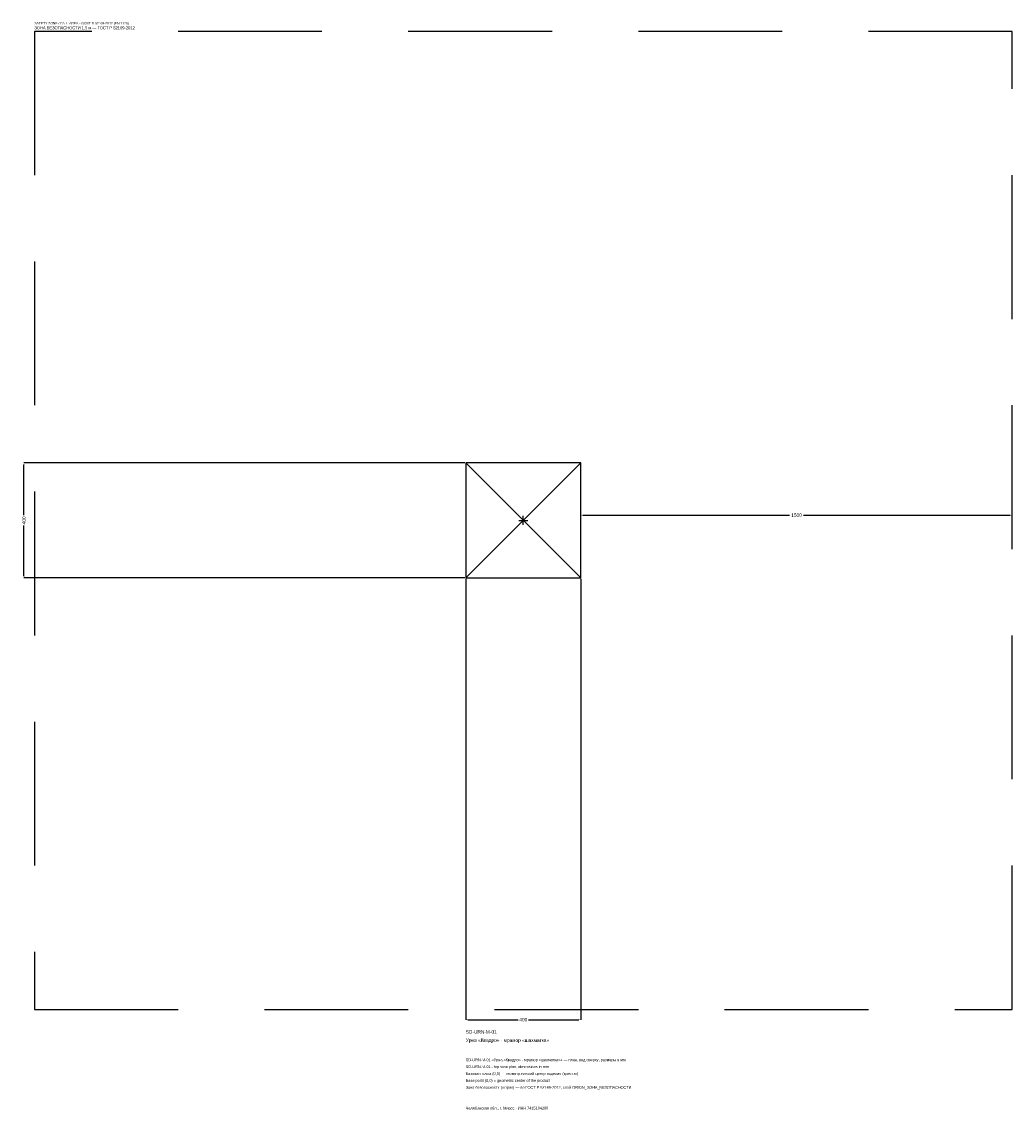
# Model space of a CAD drawing. Header units: metres. Extents: x -1744 to 1700, y -2050 to 1733.
import ezdxf

# ---------------------------------------------------------------- set-up
doc = ezdxf.new("R2010")
doc.units = ezdxf.units.M
doc.linetypes.add('DASHED', pattern=[800, 500, -300])
for name, color, linetype in [('ЗСК_ДАННЫЕ', 3, 'Continuous'), ('ЗСК_ЗОНА_БЕЗОПАСНОСТИ', 1, 'Continuous'), ('ЗСК_КОНТУР', 7, 'Continuous'), ('ЗСК_РАЗМЕРЫ', 8, 'Continuous')]:
    doc.layers.add(name, color=color, linetype=linetype)
doc.dimstyles.new('ORION', dxfattribs={"dimtxt": 12, "dimasz": 7.2, "dimexe": 1.25, "dimexo": 3.6, "dimtad": 1, "dimdec": 0, "dimcen": 2.5, "dimazin": 3, "dimtfac": 1, "dimtmove": 0, "dimatfit": 3})

# ---------------------------------------------------------------- blocks, each defined once
blk = doc.blocks.new('_CLOSEDFILLED')
at = {"color": 0, "linetype": 'BYBLOCK'}
blk.add_solid([(-1, 0.16), (0, 0), (-1, -0.16)], dxfattribs=at)
blk = doc.blocks.new('*D1')
for p, q in [((-200, -203.6), (-200, -1736)), ((200, -203.6), (200, -1736)), ((-192.8, -1736), (-18, -1736)), ((18, -1736), (192.8, -1736))]:
    blk.add_line(p, q)
at = {"layer": 'Defpoints'}
for p in [(-200, -200), (200, -200), (-200, -1736)]:
    blk.add_point(p, dxfattribs=at)
at = {"layer": 'ЗСК_РАЗМЕРЫ', "xscale": 7.199999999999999, "yscale": 7.199999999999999, "rotation": 180}
blk.add_blockref('_CLOSEDFILLED', (-200, -1736), dxfattribs=at)
at = {"layer": 'ЗСК_РАЗМЕРЫ', "xscale": 7.199999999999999, "yscale": 7.199999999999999}
blk.add_blockref('_CLOSEDFILLED', (200, -1736), dxfattribs=at)
at = {"layer": 'ЗСК_РАЗМЕРЫ', "insert": (0, -1736), "char_height": 12, "attachment_point": 5}
blk.add_mtext('400', dxfattribs=at)
blk = doc.blocks.new('*D2')
for p, q in [((-203.6, 200), (-1736, 200)), ((-1736, 18), (-1736, 192.8)), ((-1736, -192.8), (-1736, -18)), ((-203.6, -200), (-1736, -200))]:
    blk.add_line(p, q)
at = {"layer": 'Defpoints'}
for p in [(-200, 200), (-1736, -200), (-200, -200)]:
    blk.add_point(p, dxfattribs=at)
at = {"layer": 'ЗСК_РАЗМЕРЫ', "xscale": 7.199999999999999, "yscale": 7.199999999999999}
for p, rotation in [((-1736, 200), 90), ((-1736, -200), 270)]:
    blk.add_blockref('_CLOSEDFILLED', p, dxfattribs=dict(at, rotation=rotation))
at = {"layer": 'ЗСК_РАЗМЕРЫ', "insert": (-1736, 0), "char_height": 12, "attachment_point": 5, "rotation": 90}
blk.add_mtext('400', dxfattribs=at)
blk = doc.blocks.new('*D3')
for p, q in [((200, 3.6), (200, 18)), ((207.2, 18), (926, 18)), ((974, 18), (1692.8, 18)), ((1700, 3.6), (1700, 18))]:
    blk.add_line(p, q)
at = {"layer": 'Defpoints'}
for p in [(200, 18), (200, 0), (1700, 0)]:
    blk.add_point(p, dxfattribs=at)
at = {"layer": 'ЗСК_РАЗМЕРЫ', "xscale": 7.199999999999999, "yscale": 7.199999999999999, "rotation": 180}
blk.add_blockref('_CLOSEDFILLED', (200, 18), dxfattribs=at)
at = {"layer": 'ЗСК_РАЗМЕРЫ', "xscale": 7.199999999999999, "yscale": 7.199999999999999}
blk.add_blockref('_CLOSEDFILLED', (1700, 18), dxfattribs=at)
at = {"layer": 'ЗСК_РАЗМЕРЫ', "insert": (950, 18), "char_height": 12, "attachment_point": 5}
blk.add_mtext('1500', dxfattribs=at)
blk = doc.blocks.new('ОРИОН SD-URN-M-01 Урна Квадро · мрамор шахматка')
at = {"layer": 'ЗСК_ЗОНА_БЕЗОПАСНОСТИ', "linetype": 'DASHED'}
blk.add_lwpolyline([(-1700, -1700), (1700, -1700), (1700, 1700), (-1700, 1700)], close=True, dxfattribs=at)
at = {"layer": 'ЗСК_КОНТУР'}
for p, q in [((-200, -200), (200, 200)), ((-200, 200), (200, -200))]:
    blk.add_line(p, q, dxfattribs=at)
blk.add_lwpolyline([(-200, -200), (200, -200), (200, 200), (-200, 200)], close=True, dxfattribs=at)
at = {"layer": 'ЗСК_РАЗМЕРЫ'}
for p, q in [((-16, 0), (16, 0)), ((0, -16), (0, 16))]:
    blk.add_line(p, q, dxfattribs=at)
at = {"layer": 'ЗСК_ДАННЫЕ'}
for tag, p in [('АРТИКУЛ', (-200, -1784)), ('НАИМЕНОВАНИЕ', (-200, -1812.8))]:
    blk.add_attdef(tag, p, '', height=12, dxfattribs=at)
at = {"layer": 'ЗСК_ДАННЫЕ', "flags": 1}
for tag, p in [('ПРОИЗВОДИТЕЛЬ', (-200, -1841.6)), ('ТЕЛЕФОН', (-200, -1870.4)), ('САЙТ', (-200, -1928)), ('АДРЕС', (-200, -1956.8)), ('РЕКВИЗИТЫ', (-200, -1985.6)), ('ГАБАРИТЫ', (-200, -2014.4)), ('ЗОНА_БЕЗОПАСНОСТИ', (-200, -2043.2))]:
    blk.add_attdef(tag, p, '', height=12, dxfattribs=at)
at = {"layer": 'ЗСК_ЗОНА_БЕЗОПАСНОСТИ', "color": 1}
for s, height, p in [('SAFETY ZONE / FALL AREA - GOST R 52169-2012 (EN 1176)', 8.4, (-1700, 1724)), ('ЗОНА БЕЗОПАСНОСТИ 1,5 м — ГОСТ Р 52169-2012', 10.2, (-1700, 1707.2))]:
    blk.add_text(s, height=height, dxfattribs=at).set_placement(p)
at = {"layer": 'ЗСК_РАЗМЕРЫ'}
dim = blk.add_linear_dim(base=(-1736, -200), p1=(-200, -200), p2=(-200, 200), angle=90, dimstyle='ORION', dxfattribs=at)
dim.commit()
dim.dimension.update_dxf_attribs({"geometry": '*D2', "text_midpoint": (-1736, 0)})
for base, p1, p2, picture, middle in [((200, 18), (200, 0), (1700, 0), '*D3', (950, 18)), ((-200, -1736), (-200, -200), (200, -200), '*D1', (0, -1736))]:
    dim = blk.add_linear_dim(base=base, p1=p1, p2=p2, dimstyle='ORION', dxfattribs=at)
    dim.commit()
    dim.dimension.update_dxf_attribs({"geometry": picture, "text_midpoint": middle})

msp = doc.modelspace()

# ---------------------------------------------------------------- block references
msp.add_blockref('ОРИОН SD-URN-M-01 Урна Квадро · мрамор шахматка', (0, 0)).add_auto_attribs({'АРТИКУЛ': 'SD-URN-M-01', 'НАИМЕНОВАНИЕ': 'Урна «Квадро» · мрамор «шахматка»'})

# ---------------------------------------------------------------- texts
at = {"layer": 'ЗСК_ДАННЫЕ', "color": 3}
for s, p in [('SD-URN-M-01 «Урна «Квадро» · мрамор «шахматка»» — план, вид сверху, размеры в мм', (-200, -1880)), ('SD-URN-M-01 - top view plan, dimensions in mm', (-200, -1904)), ('Челябинская обл., г. Миасс · ИНН 7415104200', (-200, -2048))]:
    msp.add_text(s, height=9.6, dxfattribs=at).set_placement(p)
at = {"layer": 'ЗСК_ДАННЫЕ', "color": 7}
for s, p in [('Базовая точка (0,0) — геометрический центр изделия (крестик)', (-200, -1928)), ('Base point (0,0) = geometric center of the product', (-200, -1952))]:
    msp.add_text(s, height=9.6, dxfattribs=at).set_placement(p)
at = {"layer": 'ЗСК_ДАННЫЕ', "color": 1}
msp.add_text('Зона безопасности (штрих) — по ГОСТ Р 52169-2012, слой ORION_ЗОНА_БЕЗОПАСНОСТИ', height=9.6, dxfattribs=at).set_placement((-200, -1976))

doc.saveas('drawing.dxf')
